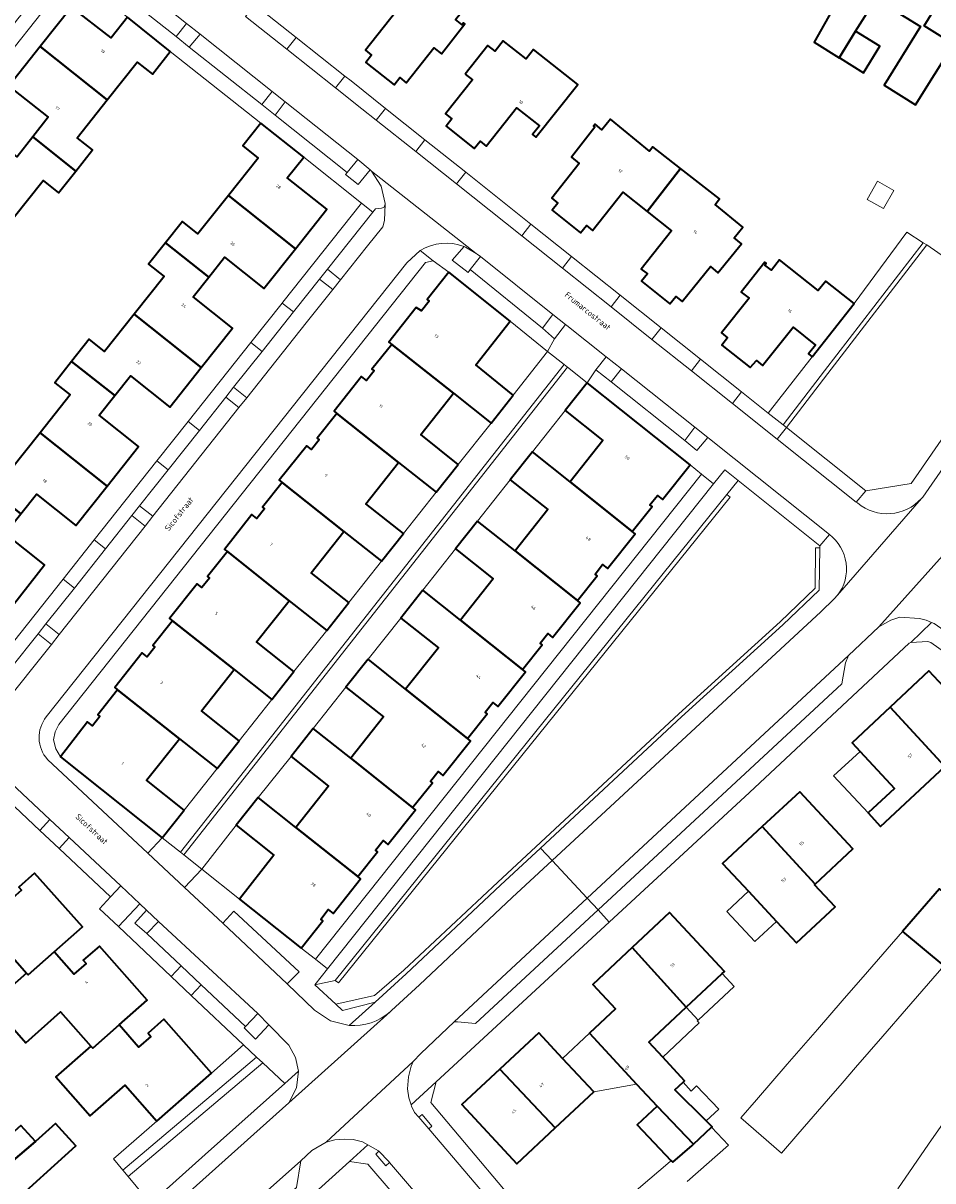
# Model space of a CAD drawing. Header units: metres. Extents: x 183400 to 185591, y 327112 to 329102.
# Tile 45 of 107: x 184196 to 184305, y 327643 to 327780. Entities that reach past the tile are written whole.
import ezdxf

# ---------------------------------------------------------------- set-up
doc = ezdxf.new("R2010")
doc.units = ezdxf.units.M
for name, color, linetype, lineweight in [('B-WE-GR-BEPLANTING_CULTUUR_BODEMBEDEKKER-GV', 90, 'Continuous', 18), ('B-WE-GR-GRAS-GV', 60, 'Continuous', 13), ('B-WE-GR-GROENVOORZIENING-GV', 80, 'Continuous', 18), ('B-WE-GR-HAAG-GV', 90, 'GR-HAAG1', 13), ('B-WE-OG-BEBOUWING-GV', 7, 'Continuous', 35), ('B-WE-OG-BEBOUWING_HUISNUMMER-T18', 10, 'Continuous', 18), ('B-WE-OG-BEBOUWING_LUIFEL-GV', 7, 'Continuous', 18), ('B-WE-OG-BEBOUWING_OVERIG-GV', 7, 'Continuous', 18), ('B-WE-OG-BEBOUWING_STRAATNAAM-T35', 50, 'Continuous', 35), ('B-WE-OG-TERREIN_ERF-GV', 7, 'Continuous', 18), ('B-WE-VH-VERHARDING_ASFALT-GV', 252, 'Continuous', 18), ('B-WE-VH-VERHARDING_BETONSTRAATSTEEN-GV', 252, 'Continuous', 18), ('B-WE-VH-VERHARDING_TEGEL-GV', 252, 'Continuous', 18)]:
    doc.layers.add(name, color=color, linetype=linetype, lineweight=lineweight)
doc.styles.add('NLCS-ISO-M200-T25', font='NLCS-ISO.ttf')
doc.linetypes.add('GR-HAAG1', pattern='A,6,[176,NLCS.SHX,S=0.125,R=0,X=0,Y=0],-2', length=8)

msp = doc.modelspace()

# ---------------------------------------------------------------- linework, layer by layer
at = {"layer": 'B-WE-GR-BEPLANTING_CULTUUR_BODEMBEDEKKER-GV', "flags": 128}
for points in [[(184215.98, 327777.544), (184217.293, 327779.099), (184215.68, 327780.369), (184214.443, 327778.817), (184215.98, 327777.544)], [(184226.216, 327769.451), (184227.442, 327771.059), (184225.876, 327772.272), (184224.647, 327770.735), (184226.216, 327769.451)], [(184236.076, 327764.183), (184234.813, 327762.635), (184234.623, 327762.382), (184236.124, 327761.183), (184237.559, 327762.952), (184236.076, 327764.183)], [(184248.729, 327753.823), (184247.307, 327752.195), (184249.2, 327750.718), (184249.467, 327751.079), (184250.694, 327752.611), (184250.299, 327752.917), (184250.186, 327753.005), (184248.908, 327753.75), (184248.729, 327753.823)], [(184234.009, 327749.869), (184232.46, 327751.121), (184231.52, 327749.941), (184233.081, 327748.702), (184234.009, 327749.869)], [(184259.484, 327742.841), (184260.82, 327744.518), (184259.316, 327745.705), (184258.054, 327744.092), (184259.484, 327742.841)], [(184266.234, 327737.716), (184267.486, 327739.257), (184265.667, 327740.693), (184264.423, 327739.144), (184266.234, 327737.716)], [(184221.286, 327737.059), (184220.362, 327735.894), (184221.923, 327734.638), (184222.852, 327735.809), (184221.286, 327737.059)], [(184276.217, 327732.313), (184275.029, 327730.742), (184276.444, 327729.55), (184277.752, 327731.088), (184276.217, 327732.313)], [(184209.174, 327721.799), (184210.744, 327720.537), (184211.678, 327721.715), (184210.093, 327722.957), (184209.174, 327721.799)], [(184200.514, 327707.633), (184198.92, 327708.881), (184198, 327707.721), (184199.579, 327706.454), (184200.514, 327707.633)], [(184210.906, 327674.823), (184209.502, 327673.283), (184210.959, 327672.017), (184212.358, 327673.461), (184210.906, 327674.823)], [(184224.162, 327662.51), (184222.706, 327660.946), (184222.555, 327660.792), (184223.897, 327659.45), (184225.484, 327661.155), (184224.162, 327662.51)]]:
    msp.add_lwpolyline(points, close=True, dxfattribs=at)
at = {"layer": 'B-WE-GR-GRAS-GV', "flags": 128}
for points in [[(184286.725, 327732.57), (184291.671, 327739.006), (184303.403, 327754.273), (184301.444, 327755.513), (184295.173, 327747.028), (184290.201, 327740.701), (184284.931, 327733.997), (184286.725, 327732.57)], [(184296.56, 327724.739), (184301.968, 327725.59), (184302.868, 327726.9), (184305.98, 327731.4), (184315.867, 327745.652), (184303.827, 327754.005), (184292.067, 327738.701), (184287.116, 327732.258), (184296.56, 327724.739)], [(184278.427, 327725.562), (184232.477, 327667.829), (184230.971, 327665.937), (184233.373, 327666.458), (184280.036, 327724.281), (184281.383, 327725.95), (184279.765, 327727.244), (184278.427, 327725.562)], [(184233.442, 327663.62), (184238.054, 327664.671), (184241.566, 327667.686), (184252.741, 327678.144), (184274.302, 327698.178), (184286.359, 327709.156), (184290.532, 327713.135), (184290.6, 327717.935), (184291.1, 327717.928), (184291.103, 327718.173), (184281.383, 327725.95), (184280.036, 327724.281), (184280.425, 327723.967), (184233.762, 327666.144), (184233.373, 327666.458), (184230.971, 327665.937), (184233.442, 327663.62)], [(184218.663, 327655.411), (184212.149, 327649.676), (184206.975, 327645.221), (184208.096, 327643.866), (184224.027, 327657.326), (184222.473, 327658.791), (184218.663, 327655.411)], [(184211.382, 327639.89), (184211.725, 327640.19), (184217.904, 327645.713), (184227.37, 327654.174), (184224.759, 327656.635), (184208.733, 327643.095), (184211.382, 327639.89)]]:
    msp.add_lwpolyline(points, close=True, dxfattribs=at)
at = {"layer": 'B-WE-GR-GROENVOORZIENING-GV', "flags": 128}
for points in [[(184286.725, 327732.57), (184287.116, 327732.258), (184292.067, 327738.701), (184303.827, 327754.005), (184303.403, 327754.273), (184291.671, 327739.006), (184286.725, 327732.57)], [(184280.036, 327724.281), (184233.373, 327666.458), (184233.762, 327666.144), (184280.425, 327723.967), (184280.036, 327724.281)], [(184238.122, 327663.866), (184241.815, 327667.234), (184253.082, 327677.778), (184257.844, 327682.203), (184274.64, 327697.81), (184286.7, 327708.79), (184291.029, 327712.918), (184291.1, 327717.928), (184290.6, 327717.935), (184290.532, 327713.135), (184286.359, 327709.156), (184274.302, 327698.178), (184252.741, 327678.144), (184241.566, 327667.686), (184238.054, 327664.671), (184233.442, 327663.62), (184234.248, 327662.865), (184238.122, 327663.866)], [(184224.759, 327656.635), (184224.027, 327657.326), (184208.096, 327643.866), (184208.733, 327643.095), (184224.759, 327656.635)]]:
    msp.add_lwpolyline(points, close=True, dxfattribs=at)
at = {"layer": 'B-WE-GR-HAAG-GV', "flags": 128}
for points in [[(184303.403, 327754.273), (184291.671, 327739.006), (184286.725, 327732.57), (184287.116, 327732.258), (184292.067, 327738.701), (184303.827, 327754.005), (184303.403, 327754.273)], [(184280.036, 327724.281), (184233.373, 327666.458), (184233.762, 327666.144), (184280.425, 327723.967), (184280.036, 327724.281)], [(184233.442, 327663.62), (184234.248, 327662.865), (184238.122, 327663.866), (184241.815, 327667.234), (184253.082, 327677.778), (184257.844, 327682.203), (184274.64, 327697.81), (184286.7, 327708.79), (184291.029, 327712.918), (184291.1, 327717.928), (184290.6, 327717.935), (184290.532, 327713.135), (184286.359, 327709.156), (184274.302, 327698.178), (184252.741, 327678.144), (184241.566, 327667.686), (184238.054, 327664.671), (184233.442, 327663.62)], [(184224.759, 327656.635), (184224.027, 327657.326), (184208.096, 327643.866), (184208.733, 327643.095), (184224.759, 327656.635)]]:
    msp.add_lwpolyline(points, close=True, dxfattribs=at)
at = {"layer": 'B-WE-OG-BEBOUWING-GV', "flags": 128}
for points in [[(184293.41, 327776.295), (184295.359, 327779.44), (184297.755, 327783.308), (184297.83, 327783.261), (184302.962, 327791.643), (184297.115, 327795.288), (184291.915, 327786.958), (184294.46, 327785.37), (184290.427, 327778.143), (184293.41, 327776.295)], [(184302.962, 327791.643), (184297.83, 327783.261), (184303.093, 327780.001), (184298.764, 327773.013), (184302.503, 327770.697), (184307.018, 327777.922), (184303.506, 327780.098), (184305.702, 327783.643), (184305.889, 327783.527), (184306.595, 327784.666), (184306.408, 327784.782), (184308.515, 327788.182), (184302.962, 327791.643)], [(184237.699, 327784.063), (184240.603, 327781.767), (184236.977, 327777.181), (184237.714, 327776.599), (184237.026, 327775.729), (184240.412, 327773.051), (184241.086, 327773.919), (184241.824, 327773.322), (184245.11, 327777.476), (184246.035, 327776.748), (184248.837, 327780.308), (184248.672, 327780.438), (184248.498, 327780.218), (184247.713, 327780.836), (184249.568, 327783.194), (184241.881, 327789.353), (184237.699, 327784.063)], [(184206.224, 327771.273), (184209.803, 327775.783), (184211.644, 327774.322), (184213.746, 327777.053), (184208.649, 327781.118), (184206.713, 327778.647), (184201.976, 327782.318), (184198.241, 327777.622), (184206.224, 327771.273)], [(184295.359, 327779.44), (184293.41, 327776.295), (184293.522, 327776.225), (184296.3, 327774.504), (184298.249, 327777.65), (184295.454, 327779.381), (184295.359, 327779.44)], [(184206.224, 327771.273), (184198.241, 327777.622), (184194.506, 327772.925), (184199.211, 327769.21), (184197.354, 327766.858), (184202.481, 327762.791), (184204.487, 327765.32), (184202.654, 327766.775), (184206.224, 327771.273)], [(184248.879, 327774.355), (184249.74, 327773.674), (184246.522, 327769.602), (184247.269, 327769.007), (184246.58, 327768.154), (184249.948, 327765.472), (184250.647, 327766.351), (184251.376, 327765.758), (184254.992, 327770.339), (184257.699, 327768.204), (184256.863, 327767.154), (184257.287, 327766.819), (184262.257, 327773.107), (184256.995, 327777.267), (184256.11, 327776.147), (184253.392, 327778.294), (184252.42, 327777.065), (184251.559, 327777.746), (184248.879, 327774.355)], [(184270.525, 327757.993), (184274.508, 327763.105), (184271.224, 327765.671), (184270.816, 327765.17), (184266.151, 327768.975), (184265.132, 327767.725), (184264.336, 327768.374), (184264.148, 327768.143), (184264.315, 327768.007), (184261.529, 327764.447), (184262.447, 327763.72), (184259.163, 327759.588), (184259.909, 327758.998), (184259.212, 327758.127), (184262.596, 327755.446), (184263.292, 327756.311), (184264.008, 327755.718), (184267.625, 327760.288), (184270.525, 327757.993)], [(184195.04, 327757.182), (184198.613, 327761.682), (184200.447, 327760.226), (184202.481, 327762.791), (184197.354, 327766.858), (184195.496, 327764.505), (184190.783, 327768.226), (184187.051, 327763.526), (184195.04, 327757.182)], [(184228.647, 327753.541), (184232.405, 327758.27), (184227.68, 327762), (184229.643, 327764.443), (184224.53, 327768.484), (184222.388, 327765.803), (184224.218, 327764.342), (184220.659, 327759.887), (184228.647, 327753.541)], [(184274.508, 327763.105), (184270.525, 327757.993), (184273.424, 327755.698), (184269.807, 327751.128), (184270.556, 327750.557), (184269.854, 327749.681), (184273.25, 327746.979), (184273.952, 327747.851), (184274.686, 327747.26), (184278.082, 327751.423), (184278.965, 327750.702), (184281.776, 327754.149), (184280.901, 327754.863), (184281.92, 327756.113), (184278.622, 327758.803), (184279.13, 327759.492), (184274.508, 327763.105)], [(184228.647, 327753.541), (184220.659, 327759.887), (184217.031, 327755.345), (184215.202, 327756.806), (184213.185, 327754.267), (184218.322, 327750.186), (184220.181, 327752.536), (184224.889, 327748.811), (184228.647, 327753.541)], [(184218.322, 327750.186), (184213.185, 327754.267), (184211.157, 327751.714), (184212.998, 327750.253), (184209.432, 327745.759), (184217.436, 327739.407), (184221.17, 327744.111), (184216.462, 327747.836), (184218.322, 327750.186)], [(184290.201, 327740.701), (184295.173, 327747.028), (184291.798, 327749.706), (184290.907, 327748.583), (184286.307, 327752.233), (184285.323, 327750.993), (184284.538, 327751.615), (184284.713, 327751.835), (184284.548, 327751.966), (184281.735, 327748.378), (184282.669, 327747.664), (184279.377, 327743.524), (184280.11, 327742.947), (184279.444, 327742.077), (184282.817, 327739.411), (184283.547, 327740.254), (184284.286, 327739.66), (184287.909, 327744.226), (184290.59, 327742.079), (184289.76, 327741.029), (184290.201, 327740.701)], [(184254.571, 327736.11), (184250.129, 327739.714), (184254.23, 327744.923), (184246.905, 327750.748), (184244.332, 327747.502), (184244.582, 327747.303), (184243.678, 327746.17), (184243.04, 327746.558), (184239.779, 327742.432), (184240.121, 327742.159), (184247.482, 327736.357), (184251.951, 327732.801), (184254.571, 327736.11)], [(184207.128, 327736.082), (184208.986, 327738.432), (184213.702, 327734.702), (184217.436, 327739.407), (184209.432, 327745.759), (184205.912, 327741.323), (184204.071, 327742.784), (184201.986, 327740.147), (184207.128, 327736.082)], [(184248.041, 327727.887), (184243.572, 327731.443), (184247.482, 327736.357), (184240.121, 327742.159), (184237.763, 327739.206), (184238.004, 327739.013), (184237.098, 327737.879), (184236.523, 327738.338), (184233.239, 327734.202), (184233.575, 327733.935), (184240.933, 327728.121), (184245.413, 327724.574), (184248.041, 327727.887)], [(184207.128, 327736.082), (184201.986, 327740.147), (184199.977, 327737.606), (184201.816, 327736.145), (184198.24, 327731.644), (184206.237, 327725.306), (184209.969, 327730.014), (184205.269, 327733.731), (184207.128, 327736.082)], [(184263.393, 327737.587), (184260.772, 327734.28), (184265.251, 327730.73), (184261.36, 327725.82), (184268.76, 327719.908), (184271.112, 327722.85), (184270.863, 327723.05), (184271.768, 327724.182), (184272.353, 327723.714), (184275.647, 327727.839), (184263.393, 327737.587)], [(184240.933, 327728.121), (184233.575, 327733.935), (184231.227, 327730.985), (184231.469, 327730.792), (184230.562, 327729.653), (184229.992, 327730.106), (184226.712, 327725.984), (184227.055, 327725.711), (184234.407, 327719.898), (184238.889, 327716.351), (184241.512, 327719.648), (184237.032, 327723.195), (184240.933, 327728.121)], [(184190.812, 327726.067), (184195.956, 327721.986), (184197.821, 327724.328), (184202.505, 327720.597), (184206.237, 327725.306), (184198.24, 327731.644), (184194.672, 327727.154), (184192.833, 327728.615), (184190.812, 327726.067)], [(184261.36, 327725.82), (184256.881, 327729.37), (184254.234, 327726.055), (184258.717, 327722.501), (184254.815, 327717.579), (184262.218, 327711.673), (184264.568, 327714.629), (184264.325, 327714.822), (184265.233, 327715.964), (184265.812, 327715.504), (184269.103, 327719.633), (184268.76, 327719.908), (184261.36, 327725.82)], [(184195.956, 327721.986), (184190.812, 327726.067), (184188.785, 327723.513), (184190.625, 327722.05), (184187.053, 327717.557), (184195.051, 327711.208), (184198.782, 327715.907), (184194.09, 327719.644), (184195.956, 327721.986)], [(184234.988, 327711.422), (184230.506, 327714.969), (184234.407, 327719.898), (184227.055, 327725.711), (184224.712, 327722.77), (184224.954, 327722.577), (184224.046, 327721.438), (184223.469, 327721.898), (184220.193, 327717.766), (184220.536, 327717.493), (184227.918, 327711.649), (184232.37, 327708.111), (184234.988, 327711.422)], [(184250.332, 327721.133), (184247.719, 327717.812), (184252.198, 327714.26), (184248.305, 327709.35), (184255.688, 327703.468), (184258.03, 327706.405), (184257.788, 327706.597), (184258.695, 327707.735), (184259.279, 327707.269), (184262.562, 327711.399), (184262.218, 327711.673), (184254.815, 327717.579), (184250.332, 327721.133)], [(184227.918, 327711.649), (184220.536, 327717.493), (184218.184, 327714.538), (184218.418, 327714.352), (184217.512, 327713.214), (184216.943, 327713.667), (184213.666, 327709.539), (184214.002, 327709.272), (184221.357, 327703.444), (184225.836, 327699.882), (184228.474, 327703.207), (184224.022, 327706.745), (184227.918, 327711.649)], [(184243.826, 327712.902), (184241.196, 327709.59), (184245.677, 327706.026), (184241.77, 327701.114), (184249.149, 327695.251), (184251.494, 327698.184), (184251.244, 327698.383), (184252.155, 327699.522), (184252.74, 327699.054), (184256.031, 327703.195), (184255.688, 327703.468), (184248.305, 327709.35), (184243.826, 327712.902)], [(184221.932, 327694.972), (184217.453, 327698.534), (184221.357, 327703.444), (184214.002, 327709.272), (184211.655, 327706.317), (184211.897, 327706.124), (184210.991, 327704.982), (184210.412, 327705.442), (184207.129, 327701.32), (184207.467, 327701.053), (184214.83, 327695.225), (184219.315, 327691.668), (184221.932, 327694.972)], [(184237.289, 327704.678), (184234.662, 327701.36), (184239.14, 327697.833), (184235.244, 327692.909), (184242.603, 327687.032), (184244.958, 327689.975), (184244.716, 327690.168), (184245.626, 327691.305), (184246.202, 327690.844), (184249.492, 327694.977), (184249.149, 327695.251), (184241.77, 327701.114), (184237.289, 327704.678)], [(184299.472, 327698.995), (184305.988, 327691.919), (184306.036, 327691.964), (184308.32, 327689.52), (184310.49, 327691.55), (184308.176, 327694.014), (184310.612, 327696.302), (184304.07, 327703.3), (184299.472, 327698.995)], [(184215.404, 327686.736), (184210.919, 327690.293), (184214.83, 327695.225), (184207.467, 327701.053), (184205.124, 327698.078), (184205.368, 327697.886), (184204.469, 327696.745), (184203.871, 327697.216), (184200.653, 327693.073), (184212.787, 327683.43), (184215.404, 327686.736)], [(184299.472, 327698.995), (184294.928, 327694.74), (184295.882, 327693.716), (184299.986, 327689.311), (184296.839, 327686.38), (184298.339, 327684.77), (184305.988, 327691.919), (184299.472, 327698.995)], [(184235.244, 327692.909), (184230.757, 327696.444), (184228.127, 327693.125), (184232.589, 327689.579), (184228.689, 327684.672), (184236.064, 327678.821), (184238.411, 327681.762), (184238.168, 327681.955), (184239.079, 327683.097), (184239.666, 327682.629), (184242.946, 327686.758), (184242.603, 327687.032), (184235.244, 327692.909)], [(184290.533, 327677.91), (184295.042, 327682.112), (184288.702, 327688.915), (184284.24, 327684.758), (184290.533, 327677.91)], [(184236.064, 327678.821), (184228.689, 327684.672), (184224.227, 327688.218), (184221.596, 327684.927), (184226.075, 327681.367), (184221.998, 327676.131), (184229.335, 327670.299), (184231.904, 327673.535), (184231.653, 327673.734), (184232.561, 327674.877), (184233.141, 327674.407), (184236.408, 327678.546), (184236.064, 327678.821)], [(184282.603, 327677.056), (184285.943, 327673.47), (184288.301, 327670.939), (184292.904, 327675.226), (184290.464, 327677.846), (184290.533, 327677.91), (184284.24, 327684.758), (184279.522, 327680.363), (184282.603, 327677.056)], [(184188.935, 327676.043), (184184.777, 327672.382), (184188.861, 327667.744), (184193.019, 327671.405), (184196.614, 327667.322), (184196.809, 327667.1), (184199.902, 327669.835), (184203.271, 327672.814), (184197.567, 327679.234), (184195.693, 327677.566), (184196.034, 327677.183), (184194.603, 327675.909), (184192.272, 327678.528), (184189.174, 327675.772), (184188.935, 327676.043)], [(184300.937, 327672.278), (184305.869, 327668.186), (184306.582, 327669.007), (184310.084, 327673.043), (184305.334, 327677.342), (184300.937, 327672.278)], [(184275.18, 327663.26), (184279.463, 327667.253), (184279.741, 327667.512), (184273.208, 327674.519), (184268.749, 327670.362), (184275.18, 327663.26)], [(184204.279, 327658.615), (184204.5, 327658.364), (184207.652, 327661.145), (184210.994, 327664.093), (184205.312, 327670.53), (184203.361, 327668.856), (184203.706, 327668.466), (184202.25, 327667.179), (184199.902, 327669.835), (184196.809, 327667.1), (184196.614, 327667.322), (184192.455, 327663.661), (184196.526, 327659.037), (184200.684, 327662.698), (184204.279, 327658.615)], [(184271.719, 327651.464), (184276.045, 327646.942), (184278.213, 327648.984), (184278.269, 327649.037), (184277.572, 327649.725), (184273.83, 327653.42), (184274.839, 327654.355), (184274.999, 327654.503), (184272.381, 327657.328), (184270.73, 327659.111), (184275.18, 327663.26), (184268.749, 327670.362), (184264.047, 327665.978), (184266.775, 327663.052), (184263.666, 327660.154), (184269.262, 327654.115), (184271.719, 327651.464)], [(184204.279, 327658.615), (184200.121, 327654.954), (184204.205, 327650.316), (184208.363, 327653.977), (184212.149, 327649.676), (184218.663, 327655.411), (184212.991, 327661.844), (184211.093, 327660.17), (184211.428, 327659.79), (184209.976, 327658.51), (184207.652, 327661.145), (184204.5, 327658.364), (184204.279, 327658.615)], [(184259.566, 327648.885), (184264.176, 327653.175), (184260.462, 327657.167), (184257.633, 327660.207), (184252.973, 327655.869), (184259.566, 327648.885)], [(184252.973, 327655.869), (184248.455, 327651.663), (184254.997, 327644.633), (184259.566, 327648.885), (184252.973, 327655.869)], [(184276.045, 327646.942), (184271.719, 327651.464), (184269.33, 327649.25), (184273.37, 327645.007), (184273.571, 327644.796), (184275.905, 327646.811), (184276.045, 327646.942)], [(184186.354, 327637.25), (184191.367, 327631.512), (184197.034, 327636.465), (184196.845, 327636.682), (184194.423, 327639.455), (184202.486, 327646.739), (184200.078, 327649.419), (184197.689, 327647.262), (184194.757, 327644.76), (184192.011, 327642.218), (184186.354, 327637.25)], [(184194.757, 327644.76), (184197.689, 327647.262), (184195.936, 327649.179), (184193.059, 327646.613), (184194.757, 327644.76)]]:
    msp.add_lwpolyline(points, close=True, dxfattribs=at)
at = {"layer": 'B-WE-OG-BEBOUWING_LUIFEL-GV', "flags": 128}
for points in [[(184295.882, 327693.716), (184292.736, 327690.785), (184296.839, 327686.38), (184299.986, 327689.311), (184295.882, 327693.716)], [(184282.603, 327677.056), (184280.027, 327674.656), (184283.367, 327671.071), (184285.943, 327673.47), (184282.603, 327677.056)], [(184279.463, 327667.253), (184275.18, 327663.26), (184276.606, 327661.731), (184280.888, 327665.724), (184279.463, 327667.253)], [(184275.18, 327663.26), (184270.73, 327659.111), (184272.381, 327657.328), (184276.739, 327661.391), (184276.507, 327661.639), (184276.606, 327661.731), (184275.18, 327663.26)], [(184260.462, 327657.167), (184264.176, 327653.175), (184269.262, 327654.115), (184263.666, 327660.154), (184260.462, 327657.167)], [(184274.839, 327654.355), (184273.83, 327653.42), (184277.572, 327649.725), (184279.072, 327651.126), (184276.389, 327653.917), (184275.777, 327653.268), (184274.839, 327654.355)]]:
    msp.add_lwpolyline(points, close=True, dxfattribs=at)
at = {"layer": 'B-WE-OG-BEBOUWING_OVERIG-GV', "flags": 128}
msp.add_lwpolyline([(184296.73, 327759.43), (184298.68, 327758.33), (184299.89, 327760.48), (184297.95, 327761.58), (184296.73, 327759.43)], close=True, dxfattribs=at)
at = {"layer": 'B-WE-OG-TERREIN_ERF-GV', "flags": 128}
for points in [[(184302.962, 327791.643), (184308.515, 327788.182), (184306.408, 327784.782), (184306.595, 327784.666), (184305.889, 327783.527), (184305.702, 327783.643), (184303.506, 327780.098), (184307.018, 327777.922), (184302.503, 327770.697), (184298.764, 327773.013), (184303.093, 327780.001), (184297.83, 327783.261), (184297.755, 327783.308), (184295.359, 327779.44), (184295.454, 327779.381), (184298.249, 327777.65), (184296.3, 327774.504), (184293.522, 327776.225), (184293.41, 327776.295), (184290.427, 327778.143), (184294.46, 327785.37), (184291.915, 327786.958), (184297.115, 327795.288), (184302.962, 327791.643)], [(184248.879, 327774.355), (184251.559, 327777.746), (184252.42, 327777.065), (184253.392, 327778.294), (184256.11, 327776.147), (184256.995, 327777.267), (184262.257, 327773.107), (184257.287, 327766.819), (184256.863, 327767.154), (184257.699, 327768.204), (184254.992, 327770.339), (184251.376, 327765.758), (184250.647, 327766.351), (184249.948, 327765.472), (184246.58, 327768.154), (184247.269, 327769.007), (184246.522, 327769.602), (184249.74, 327773.674), (184248.879, 327774.355)], [(184270.525, 327757.993), (184267.625, 327760.288), (184264.008, 327755.718), (184263.292, 327756.311), (184262.596, 327755.446), (184259.212, 327758.127), (184259.909, 327758.998), (184259.163, 327759.588), (184262.447, 327763.72), (184261.529, 327764.447), (184264.315, 327768.007), (184264.148, 327768.143), (184264.336, 327768.374), (184265.132, 327767.725), (184266.151, 327768.975), (184270.816, 327765.17), (184271.224, 327765.671), (184274.508, 327763.105), (184279.13, 327759.492), (184278.622, 327758.803), (184281.92, 327756.113), (184280.901, 327754.863), (184281.776, 327754.149), (184278.965, 327750.702), (184278.082, 327751.423), (184274.686, 327747.26), (184273.952, 327747.851), (184273.25, 327746.979), (184269.854, 327749.681), (184270.556, 327750.557), (184269.807, 327751.128), (184273.424, 327755.698), (184270.525, 327757.993)], [(184200.653, 327693.073), (184203.871, 327697.216), (184204.469, 327696.745), (184205.368, 327697.886), (184205.124, 327698.078), (184207.467, 327701.053), (184207.129, 327701.32), (184210.412, 327705.442), (184210.991, 327704.982), (184211.897, 327706.124), (184211.655, 327706.317), (184214.002, 327709.272), (184213.666, 327709.539), (184216.943, 327713.667), (184217.512, 327713.214), (184218.418, 327714.352), (184218.184, 327714.538), (184220.536, 327717.493), (184220.193, 327717.766), (184223.469, 327721.898), (184224.046, 327721.438), (184224.954, 327722.577), (184224.712, 327722.77), (184227.055, 327725.711), (184226.712, 327725.984), (184229.992, 327730.106), (184230.562, 327729.653), (184231.469, 327730.792), (184231.227, 327730.985), (184233.575, 327733.935), (184233.239, 327734.202), (184236.523, 327738.338), (184237.098, 327737.879), (184238.004, 327739.013), (184237.763, 327739.206), (184240.121, 327742.159), (184239.779, 327742.432), (184243.04, 327746.558), (184243.678, 327746.17), (184244.582, 327747.303), (184244.332, 327747.502), (184246.905, 327750.748), (184245.036, 327752.123), (184244.133, 327751.898), (184200.478, 327696.93), (184200.027, 327696.045), (184199.84, 327695.07), (184200.113, 327694.017), (184200.653, 327693.073)], [(184254.23, 327744.923), (184250.129, 327739.714), (184254.571, 327736.11), (184258.658, 327741.314), (184254.23, 327744.923)], [(184247.482, 327736.357), (184243.572, 327731.443), (184248.041, 327727.887), (184251.951, 327732.801), (184247.482, 327736.357)], [(184261.36, 327725.82), (184265.251, 327730.73), (184260.772, 327734.28), (184256.881, 327729.37), (184261.36, 327725.82)], [(184249.149, 327695.251), (184249.492, 327694.977), (184246.202, 327690.844), (184245.626, 327691.305), (184244.716, 327690.168), (184244.958, 327689.975), (184242.603, 327687.032), (184242.946, 327686.758), (184239.666, 327682.629), (184239.079, 327683.097), (184238.168, 327681.955), (184238.411, 327681.762), (184236.064, 327678.821), (184236.408, 327678.546), (184233.141, 327674.407), (184232.561, 327674.877), (184231.653, 327673.734), (184231.904, 327673.535), (184229.335, 327670.299), (184231.021, 327668.988), (184276.996, 327726.701), (184275.647, 327727.839), (184272.353, 327723.714), (184271.768, 327724.182), (184270.863, 327723.05), (184271.112, 327722.85), (184268.76, 327719.908), (184269.103, 327719.633), (184265.812, 327715.504), (184265.233, 327715.964), (184264.325, 327714.822), (184264.568, 327714.629), (184262.218, 327711.673), (184262.562, 327711.399), (184259.279, 327707.269), (184258.695, 327707.735), (184257.788, 327706.597), (184258.03, 327706.405), (184255.688, 327703.468), (184256.031, 327703.195), (184252.74, 327699.054), (184252.155, 327699.522), (184251.244, 327698.383), (184251.494, 327698.184), (184249.149, 327695.251)], [(184245.413, 327724.574), (184240.933, 327728.121), (184237.032, 327723.195), (184241.512, 327719.648), (184245.413, 327724.574)], [(184254.234, 327726.055), (184250.332, 327721.133), (184254.815, 327717.579), (184258.717, 327722.501), (184254.234, 327726.055)], [(184234.407, 327719.898), (184230.506, 327714.969), (184234.988, 327711.422), (184238.889, 327716.351), (184234.407, 327719.898)], [(184247.719, 327717.812), (184243.826, 327712.902), (184248.305, 327709.35), (184252.198, 327714.26), (184247.719, 327717.812)], [(184227.918, 327711.649), (184224.022, 327706.745), (184228.474, 327703.207), (184232.37, 327708.111), (184227.918, 327711.649)], [(184241.77, 327701.114), (184245.677, 327706.026), (184241.196, 327709.59), (184237.289, 327704.678), (184241.77, 327701.114)], [(184221.357, 327703.444), (184217.453, 327698.534), (184221.932, 327694.972), (184225.836, 327699.882), (184221.357, 327703.444)], [(184295.882, 327693.716), (184294.928, 327694.74), (184299.472, 327698.995), (184304.07, 327703.3), (184310.612, 327696.302), (184308.176, 327694.014), (184310.49, 327691.55), (184308.32, 327689.52), (184306.036, 327691.964), (184305.988, 327691.919), (184298.339, 327684.77), (184296.839, 327686.38), (184299.986, 327689.311), (184295.882, 327693.716)], [(184230.757, 327696.444), (184235.244, 327692.909), (184239.14, 327697.833), (184234.662, 327701.36), (184230.757, 327696.444)], [(184215.404, 327686.736), (184219.315, 327691.668), (184214.83, 327695.225), (184210.919, 327690.293), (184215.404, 327686.736)], [(184224.227, 327688.218), (184228.689, 327684.672), (184232.589, 327689.579), (184228.127, 327693.125), (184224.227, 327688.218)], [(184284.24, 327684.758), (184288.702, 327688.915), (184295.042, 327682.112), (184290.533, 327677.91), (184290.464, 327677.846), (184292.904, 327675.226), (184288.301, 327670.939), (184285.943, 327673.47), (184282.603, 327677.056), (184279.522, 327680.363), (184284.24, 327684.758)], [(184221.596, 327684.927), (184217.494, 327679.685), (184221.998, 327676.131), (184226.075, 327681.367), (184221.596, 327684.927)], [(184259.566, 327648.885), (184254.997, 327644.633), (184248.455, 327651.663), (184252.973, 327655.869), (184257.633, 327660.207), (184260.462, 327657.167), (184264.176, 327653.175), (184259.566, 327648.885)], [(184314.198, 327647.348), (184315.414, 327646.512), (184311.872, 327641.394), (184308.254, 327636.167), (184300.366, 327641.632), (184304.042, 327646.937), (184307.513, 327651.947), (184314.198, 327647.348)]]:
    msp.add_lwpolyline(points, close=True, dxfattribs=at)
for points in [[(184195.496, 327764.505), (184197.354, 327766.858), (184199.211, 327769.21), (184194.506, 327772.925), (184198.241, 327777.622), (184201.976, 327782.318), (184206.713, 327778.647), (184208.649, 327781.118), (184202.062, 327786.266), (184200.139, 327783.845), (184192.693, 327774.472)], [(184223.808, 327782.605), (184228.736, 327778.706), (184234.542, 327774.111), (184234.542, 327774.111), (184235.277, 327773.53), (184239.387, 327770.258), (184244.075, 327766.526), (184248.919, 327762.669), (184256.691, 327756.481), (184261.542, 327752.619), (184267.328, 327748.012), (184272.199, 327744.134), (184276.891, 327740.399), (184281.778, 327736.508), (184284.931, 327733.997), (184290.201, 327740.701), (184289.76, 327741.029), (184290.59, 327742.079), (184287.909, 327744.226), (184284.286, 327739.66), (184283.547, 327740.254), (184282.817, 327739.411), (184279.444, 327742.077), (184280.11, 327742.947), (184279.377, 327743.524), (184282.669, 327747.664), (184281.735, 327748.378), (184284.548, 327751.966), (184284.713, 327751.835), (184284.538, 327751.615), (184285.323, 327750.993), (184286.307, 327752.233), (184290.907, 327748.583), (184291.798, 327749.706), (184295.173, 327747.028), (184301.444, 327755.513), (184303.403, 327754.273), (184303.827, 327754.005), (184315.867, 327745.652)], [(184247.713, 327780.836), (184248.498, 327780.218), (184248.672, 327780.438), (184248.837, 327780.308), (184246.035, 327776.748), (184245.11, 327777.476), (184241.824, 327773.322), (184241.086, 327773.919), (184240.412, 327773.051), (184237.026, 327775.729), (184237.714, 327776.599), (184236.977, 327777.181), (184240.603, 327781.767)], [(184194.672, 327727.154), (184198.24, 327731.644), (184201.816, 327736.145), (184199.977, 327737.606), (184201.986, 327740.147), (184204.071, 327742.784), (184205.912, 327741.323), (184209.432, 327745.759), (184212.998, 327750.253), (184211.157, 327751.714), (184213.185, 327754.267), (184215.202, 327756.806), (184217.031, 327755.345), (184220.659, 327759.887), (184224.218, 327764.342), (184222.388, 327765.803), (184224.53, 327768.484), (184213.746, 327777.053), (184211.644, 327774.322), (184209.803, 327775.783), (184206.224, 327771.273), (184202.654, 327766.775), (184204.487, 327765.32), (184202.481, 327762.791), (184200.447, 327760.226), (184198.613, 327761.682), (184195.04, 327757.182)], [(184193.373, 327704.669), (184200.966, 327714.234), (184204.66, 327718.886), (184212.132, 327728.297), (184215.858, 327732.991), (184223.327, 327742.399), (184227.054, 327747.092), (184227.138, 327747.198), (184236.533, 327758.971), (184229.643, 327764.443), (184227.68, 327762), (184232.405, 327758.27), (184228.647, 327753.541), (184224.889, 327748.811), (184220.181, 327752.536), (184218.322, 327750.186), (184216.462, 327747.836), (184221.17, 327744.111), (184217.436, 327739.407), (184213.702, 327734.702), (184208.986, 327738.432), (184207.128, 327736.082), (184205.269, 327733.731), (184209.969, 327730.014), (184206.237, 327725.306), (184202.505, 327720.597), (184197.821, 327724.328), (184195.956, 327721.986)], [(184194.09, 327719.644), (184198.782, 327715.907), (184195.051, 327711.208)], [(184312.85, 327634.25), (184319.65, 327644.014), (184324.143, 327650.466), (184324.143, 327650.466), (184331.326, 327660.779), (184334.746, 327665.689), (184342.31, 327676.55), (184342.36, 327676.89), (184342, 327680.04), (184325.418, 327691.768), (184320.863, 327694.989), (184304.32, 327706.69), (184303.95, 327706.78), (184301.93, 327706.68), (184301.72, 327706.61), (184282.72, 327688.81), (184266.022, 327673.401), (184245.4, 327654.37), (184244.77, 327651.9), (184258.084, 327636.106)], [(184195.693, 327677.566), (184197.567, 327679.234), (184203.271, 327672.814), (184199.902, 327669.835), (184202.25, 327667.179), (184203.706, 327668.466), (184203.361, 327668.856), (184205.312, 327670.53), (184210.994, 327664.093), (184207.652, 327661.145), (184209.976, 327658.51), (184211.428, 327659.79), (184211.093, 327660.17), (184212.991, 327661.844), (184218.663, 327655.411), (184222.473, 327658.791), (184216.241, 327664.666), (184213.851, 327666.919), (184207.558, 327672.851), (184205.318, 327674.963), (184206.611, 327676.399), (184200.497, 327682.15), (184198.2, 327684.311), (184192.176, 327689.977)], [(184305.869, 327668.186), (184301.415, 327663.053), (184298.601, 327659.811), (184295.36, 327656.075), (184293.741, 327654.21), (184292.129, 327652.353), (184288.464, 327648.13), (184286.519, 327645.888), (184281.677, 327650.092), (184283.537, 327652.235), (184287.205, 327656.46), (184290.809, 327660.611), (184293.759, 327664.009), (184293.759, 327664.009), (184296.769, 327667.476), (184300.937, 327672.278), (184305.334, 327677.342)], [(184267.09, 327639.618), (184273.257, 327644.91), (184273.37, 327645.007), (184269.33, 327649.25), (184271.719, 327651.464), (184269.262, 327654.115), (184263.666, 327660.154), (184266.775, 327663.052), (184264.047, 327665.978), (184268.749, 327670.362), (184273.208, 327674.519), (184279.741, 327667.512), (184279.463, 327667.253), (184275.18, 327663.26), (184270.73, 327659.111), (184272.381, 327657.328), (184274.999, 327654.503), (184274.839, 327654.355), (184273.83, 327653.42), (184277.572, 327649.725), (184278.269, 327649.037), (184278.213, 327648.984), (184280.222, 327646.823), (184275.307, 327642.521)], [(184195.06, 327625.62), (184210.62, 327639.224), (184211.382, 327639.89), (184208.733, 327643.095), (184208.096, 327643.866), (184206.975, 327645.221), (184212.149, 327649.676), (184212.149, 327649.676), (184208.363, 327653.977), (184204.205, 327650.316), (184200.121, 327654.954), (184204.279, 327658.615), (184200.684, 327662.698), (184196.526, 327659.037), (184192.455, 327663.661), (184196.614, 327667.322), (184193.019, 327671.405)], [(184195.936, 327649.179), (184197.689, 327647.262), (184200.078, 327649.419), (184202.486, 327646.739), (184194.423, 327639.455), (184196.845, 327636.682), (184197.034, 327636.465), (184191.367, 327631.512)], [(184255.126, 327623.794), (184237.25, 327644.59), (184235.09, 327644.88), (184235.09, 327644.88), (184221.06, 327632.24)]]:
    msp.add_lwpolyline(points, dxfattribs=at)
at = {"layer": 'B-WE-VH-VERHARDING_ASFALT-GV', "flags": 128}
for points in [[(184207.042, 327787.23), (184215.68, 327780.369), (184217.293, 327779.099), (184225.876, 327772.272), (184227.442, 327771.059), (184236.076, 327764.183), (184237.559, 327762.952), (184237.711, 327762.807), (184250.186, 327753.005), (184250.299, 327752.917), (184250.694, 327752.611), (184259.316, 327745.705), (184260.82, 327744.518), (184260.947, 327744.418), (184265.667, 327740.693), (184267.486, 327739.257), (184276.217, 327732.313), (184277.752, 327731.088), (184277.964, 327730.919), (184292.23, 327719.534, -0.4175843), (184293.197, 327712.295), (184303.211, 327723.836, -0.4025723), (184295.575, 327723.286), (184295.441, 327723.393), (184286.023, 327730.884), (184280.684, 327735.132), (184275.795, 327739.021), (184271.102, 327742.755), (184266.229, 327746.631), (184260.442, 327751.235), (184255.589, 327755.095), (184247.814, 327761.281), (184242.969, 327765.135), (184238.279, 327768.866), (184236.568, 327770.227), (184233.434, 327772.713), (184227.632, 327777.314), (184222.708, 327781.219)], [(184194.154, 327690.531), (184199.411, 327685.602), (184201.711, 327683.445), (184207.834, 327677.703), (184210.108, 327675.571), (184210.906, 327674.823), (184212.358, 327673.461), (184224.162, 327662.51), (184225.484, 327661.155), (184227.849, 327658.733), (184228.664, 327657.283), (184229.016, 327655.657), (184228.779, 327653.656), (184227.847, 327651.87), (184239.934, 327662.707, -0.2000492), (184235.036, 327661.085), (184232.825, 327661.639), (184230.928, 327662.902), (184227.676, 327666.029), (184219.988, 327673.25), (184215.447, 327677.496), (184211.068, 327681.592), (184199.131, 327692.754, -0.3698784), (184198.978, 327697.834), (184241.904, 327751.886), (184243.504, 327753.34, -0.2348251), (184248.729, 327753.823), (184248.908, 327753.75), (184250.186, 327753.005), (184237.711, 327762.807), (184238.874, 327761.011), (184239.342, 327758.923), (184239.346, 327758.84), (184239.268, 327756.896), (184239.04, 327756.16), (184237.216, 327753.904), (184234.009, 327749.869), (184233.081, 327748.702), (184229.925, 327744.731), (184222.852, 327735.809), (184221.923, 327734.638), (184211.678, 327721.715), (184210.744, 327720.537), (184200.514, 327707.633), (184199.579, 327706.454), (184193.617, 327698.934)]]:
    msp.add_lwpolyline(points, format="xyb", dxfattribs=at)
msp.add_lwpolyline([(184263.395, 327676.228), (184294.52, 327705.14), (184298.14, 327708.54), (184307.76, 327719.29), (184308.61, 327721.16), (184313.06, 327727.23), (184315.52, 327731), (184319.91, 327737.28), (184323.76, 327743), (184341.58, 327768.506), (184343.203, 327770.814), (184343.776, 327771.63), (184338.935, 327775.217), (184338.364, 327774.396), (184337.12, 327772.605), (184304.062, 327725.02), (184303.346, 327723.992), (184303.211, 327723.836), (184293.197, 327712.295), (184292.817, 327711.857), (184291.198, 327710.323), (184259.221, 327680.721), (184263.395, 327676.228)], close=True, dxfattribs=at)
for points in [[(184307.76, 327719.29), (184298.14, 327708.54), (184299.56, 327709.33), (184300.61, 327709.7), (184302.95, 327709.55), (184303.77, 327709.35), (184304.388, 327709.077), (184304.72, 327708.93)], [(184188.47, 327608.55), (184198.89, 327617.56), (184199.82, 327618.78), (184201.62, 327620.36), (184229.29, 327644.96), (184229.29, 327644.96), (184230.6, 327646.21), (184232.31, 327647.2), (184242.66, 327656.79), (184243.57, 327657.76), (184247.54, 327661.5), (184263.395, 327676.228), (184259.221, 327680.721), (184254.451, 327676.305), (184243.422, 327665.935), (184240.095, 327662.852), (184239.934, 327662.707), (184227.847, 327651.87), (184197.12, 327624.38), (184196.03, 327623.52)], [(184256.479, 327634.737), (184244.524, 327648.764), (184243.342, 327650.151), (184242.84, 327650.74), (184242.46, 327651.48), (184242.415, 327651.622), (184242.14, 327652.48), (184241.99, 327653.53), (184242.13, 327654.96), (184242.44, 327656.25), (184242.66, 327656.79), (184232.31, 327647.2), (184233.32, 327647.48), (184234.45, 327647.56), (184235.53, 327647.51), (184236.62, 327647.23), (184237.258, 327646.876), (184238.53, 327646.17), (184238.593, 327646.103), (184239.76, 327644.88), (184239.847, 327644.778), (184256.668, 327625.112)]]:
    msp.add_lwpolyline(points, dxfattribs=at)
at = {"layer": 'B-WE-VH-VERHARDING_BETONSTRAATSTEEN-GV', "flags": 128}
for points in [[(184207.042, 327787.23), (184205.8, 327785.652), (184214.443, 327778.817), (184215.68, 327780.369), (184207.042, 327787.23)], [(184194.647, 327779.658), (184191.361, 327775.533), (184192.693, 327774.472), (184200.139, 327783.845), (184198.79, 327784.922), (184195.429, 327780.71), (184194.647, 327779.658)], [(184228.736, 327778.706), (184223.808, 327782.605), (184222.708, 327781.219), (184227.632, 327777.314), (184228.736, 327778.706)], [(184217.293, 327779.099), (184215.98, 327777.544), (184224.647, 327770.735), (184225.876, 327772.272), (184217.293, 327779.099)], [(184233.434, 327772.713), (184234.542, 327774.111), (184228.736, 327778.706), (184227.632, 327777.314), (184233.434, 327772.713)], [(184239.387, 327770.258), (184235.277, 327773.53), (184234.542, 327774.111), (184233.434, 327772.713), (184236.568, 327770.227), (184238.279, 327768.866), (184239.387, 327770.258)], [(184227.442, 327771.059), (184226.216, 327769.451), (184234.813, 327762.635), (184236.076, 327764.183), (184227.442, 327771.059)], [(184242.969, 327765.135), (184244.075, 327766.526), (184239.387, 327770.258), (184238.279, 327768.866), (184242.969, 327765.135)], [(184244.075, 327766.526), (184242.969, 327765.135), (184247.814, 327761.281), (184248.919, 327762.669), (184244.075, 327766.526)], [(184255.589, 327755.095), (184256.691, 327756.481), (184248.919, 327762.669), (184247.814, 327761.281), (184255.589, 327755.095)], [(184228.401, 327746.023), (184228.575, 327746.242), (184231.52, 327749.941), (184232.46, 327751.121), (184237.866, 327757.91), (184236.533, 327758.971), (184227.138, 327747.198), (184227.054, 327747.092), (184228.401, 327746.023)], [(184239.346, 327758.84), (184239.205, 327758.517), (184238.882, 327758.378), (184238.194, 327758.322), (184237.866, 327757.91), (184232.46, 327751.121), (184234.009, 327749.869), (184237.216, 327753.904), (184239.04, 327756.16), (184239.268, 327756.896), (184239.346, 327758.84)], [(184260.442, 327751.235), (184261.542, 327752.619), (184256.691, 327756.481), (184255.589, 327755.095), (184260.442, 327751.235)], [(184249.467, 327751.079), (184258.054, 327744.092), (184259.316, 327745.705), (184250.694, 327752.611), (184249.467, 327751.079)], [(184261.542, 327752.619), (184260.442, 327751.235), (184266.229, 327746.631), (184267.328, 327748.012), (184261.542, 327752.619)], [(184228.401, 327746.023), (184224.675, 327741.329), (184221.286, 327737.059), (184222.852, 327735.809), (184229.925, 327744.731), (184233.081, 327748.702), (184231.52, 327749.941), (184228.575, 327746.242), (184228.401, 327746.023)], [(184228.401, 327746.023), (184227.054, 327747.092), (184223.327, 327742.399), (184224.675, 327741.329), (184228.401, 327746.023)], [(184271.102, 327742.755), (184272.199, 327744.134), (184267.328, 327748.012), (184266.229, 327746.631), (184271.102, 327742.755)], [(184260.634, 327739.759), (184261.027, 327739.45), (184263.393, 327737.587), (184264.423, 327739.144), (184265.667, 327740.693), (184260.947, 327744.418), (184260.82, 327744.518), (184259.484, 327742.841), (184258.658, 327741.314), (184260.634, 327739.759)], [(184272.199, 327744.134), (184271.102, 327742.755), (184275.795, 327739.021), (184276.891, 327740.399), (184272.199, 327744.134)], [(184219.315, 327691.668), (184215.404, 327686.736), (184212.787, 327683.43), (184214.945, 327681.713), (184260.634, 327739.759), (184258.658, 327741.314), (184254.571, 327736.11), (184251.951, 327732.801), (184248.041, 327727.887), (184245.413, 327724.574), (184241.512, 327719.648), (184238.889, 327716.351), (184234.988, 327711.422), (184232.37, 327708.111), (184228.474, 327703.207), (184225.836, 327699.882), (184221.932, 327694.972), (184219.315, 327691.668)], [(184224.675, 327741.329), (184223.327, 327742.399), (184215.858, 327732.991), (184217.207, 327731.92), (184220.362, 327735.894), (184221.286, 327737.059), (184224.675, 327741.329)], [(184280.684, 327735.132), (184281.778, 327736.508), (184276.891, 327740.399), (184275.795, 327739.021), (184280.684, 327735.132)], [(184260.634, 327739.759), (184214.945, 327681.713), (184215.336, 327681.402), (184261.027, 327739.45), (184260.634, 327739.759)], [(184241.196, 327709.59), (184243.826, 327712.902), (184247.719, 327717.812), (184250.332, 327721.133), (184254.234, 327726.055), (184256.881, 327729.37), (184260.772, 327734.28), (184263.393, 327737.587), (184261.027, 327739.45), (184215.336, 327681.402), (184217.494, 327679.685), (184221.596, 327684.927), (184224.227, 327688.218), (184228.127, 327693.125), (184230.757, 327696.444), (184234.662, 327701.36), (184237.289, 327704.678), (184241.196, 327709.59)], [(184281.383, 327725.95), (184291.103, 327718.173), (184292.23, 327719.534), (184277.964, 327730.919), (184277.752, 327731.088), (184276.444, 327729.55), (184275.029, 327730.742), (184266.234, 327737.716), (184264.423, 327739.144), (184263.393, 327737.587), (184275.647, 327727.839), (184276.996, 327726.701), (184278.427, 327725.562), (184279.765, 327727.244), (184281.383, 327725.95)], [(184267.486, 327739.257), (184266.234, 327737.716), (184275.029, 327730.742), (184276.217, 327732.313), (184267.486, 327739.257)], [(184220.362, 327735.894), (184217.207, 327731.92), (184213.482, 327727.226), (184210.093, 327722.957), (184211.678, 327721.715), (184221.923, 327734.638), (184220.362, 327735.894)], [(184286.023, 327730.884), (184287.116, 327732.258), (184286.725, 327732.57), (184284.931, 327733.997), (184281.778, 327736.508), (184280.684, 327735.132), (184286.023, 327730.884)], [(184217.207, 327731.92), (184215.858, 327732.991), (184212.132, 327728.297), (184213.482, 327727.226), (184217.207, 327731.92)], [(184287.116, 327732.258), (184286.023, 327730.884), (184295.441, 327723.393), (184296.56, 327724.739), (184287.116, 327732.258)], [(184210.093, 327722.957), (184213.482, 327727.226), (184212.132, 327728.297), (184204.66, 327718.886), (184206.011, 327717.814), (184209.174, 327721.799), (184210.093, 327722.957)], [(184232.477, 327667.829), (184278.427, 327725.562), (184276.996, 327726.701), (184231.021, 327668.988), (184232.477, 327667.829)], [(184206.011, 327717.814), (184202.317, 327713.161), (184198.92, 327708.881), (184200.514, 327707.633), (184210.744, 327720.537), (184209.174, 327721.799), (184206.011, 327717.814)], [(184202.317, 327713.161), (184206.011, 327717.814), (184204.66, 327718.886), (184200.966, 327714.234), (184202.317, 327713.161)], [(184202.317, 327713.161), (184200.966, 327714.234), (184193.373, 327704.669), (184194.725, 327703.596), (184198, 327707.721), (184198.92, 327708.881), (184202.317, 327713.161)], [(184194.725, 327703.596), (184191.111, 327699.042), (184192.768, 327697.702), (184193.617, 327698.934), (184199.579, 327706.454), (184198, 327707.721), (184194.725, 327703.596)], [(184294.52, 327705.14), (184263.395, 327676.228), (184264.683, 327674.842), (184293.73, 327701.74), (184294.17, 327704.24), (184294.52, 327705.14)], [(184193.544, 327691.147), (184192.176, 327689.977), (184198.2, 327684.311), (184199.411, 327685.602), (184194.154, 327690.531), (184193.544, 327691.147)], [(184201.711, 327683.445), (184199.411, 327685.602), (184198.2, 327684.311), (184200.497, 327682.15), (184201.711, 327683.445)], [(184201.711, 327683.445), (184200.497, 327682.15), (184206.611, 327676.399), (184207.834, 327677.703), (184201.711, 327683.445)], [(184217.494, 327679.685), (184215.336, 327681.402), (184214.945, 327681.713), (184212.787, 327683.43), (184211.068, 327681.592), (184215.447, 327677.496), (184217.494, 327679.685)], [(184229.335, 327670.299), (184221.998, 327676.131), (184217.494, 327679.685), (184215.447, 327677.496), (184219.988, 327673.25), (184221.32, 327674.693), (184229.073, 327667.474), (184227.676, 327666.029), (184230.928, 327662.902), (184232.825, 327661.639), (184235.036, 327661.085), (184238.122, 327663.866), (184234.248, 327662.865), (184233.442, 327663.62), (184230.971, 327665.937), (184232.477, 327667.829), (184231.021, 327668.988), (184229.335, 327670.299)], [(184207.834, 327677.703), (184206.611, 327676.399), (184205.318, 327674.963), (184207.558, 327672.851), (184210.108, 327675.571), (184207.834, 327677.703)], [(184210.959, 327672.017), (184209.502, 327673.283), (184210.906, 327674.823), (184210.108, 327675.571), (184207.558, 327672.851), (184213.851, 327666.919), (184215.035, 327668.175), (184210.959, 327672.017)], [(184247.54, 327661.5), (184247.96, 327661.53), (184250.08, 327661.32), (184264.683, 327674.842), (184263.395, 327676.228), (184247.54, 327661.5)], [(184219.988, 327673.25), (184227.676, 327666.029), (184229.073, 327667.474), (184221.32, 327674.693), (184219.988, 327673.25)], [(184215.035, 327668.175), (184217.426, 327665.923), (184222.706, 327660.946), (184224.162, 327662.51), (184212.358, 327673.461), (184210.959, 327672.017), (184215.035, 327668.175)], [(184216.241, 327664.666), (184217.426, 327665.923), (184215.035, 327668.175), (184213.851, 327666.919), (184216.241, 327664.666)], [(184217.426, 327665.923), (184216.241, 327664.666), (184222.473, 327658.791), (184224.027, 327657.326), (184224.759, 327656.635), (184227.37, 327654.174), (184229.016, 327655.657), (184228.664, 327657.283), (184227.849, 327658.733), (184225.484, 327661.155), (184223.897, 327659.45), (184222.555, 327660.792), (184222.706, 327660.946), (184217.426, 327665.923)], [(184244.524, 327648.764), (184244.904, 327649.089), (184243.723, 327650.475), (184243.342, 327650.151), (184244.524, 327648.764)], [(184201.62, 327620.36), (184201.95, 327620.54), (184202.42, 327620.63), (184204.15, 327620.53), (184205, 327620.95), (184228.77, 327641.81), (184229.29, 327644.96), (184201.62, 327620.36)], [(184238.593, 327646.103), (184238.213, 327645.779), (184239.395, 327644.393), (184239.847, 327644.778), (184239.76, 327644.88), (184238.593, 327646.103)]]:
    msp.add_lwpolyline(points, close=True, dxfattribs=at)
msp.add_lwpolyline([(184208.649, 327781.118), (184213.746, 327777.053), (184224.53, 327768.484), (184229.643, 327764.443), (184236.533, 327758.971), (184237.866, 327757.91), (184238.194, 327758.322), (184238.882, 327758.378), (184239.205, 327758.517), (184239.346, 327758.84), (184239.342, 327758.923), (184238.874, 327761.011), (184237.711, 327762.807), (184237.559, 327762.952), (184236.124, 327761.183), (184234.623, 327762.382), (184234.813, 327762.635), (184226.216, 327769.451), (184224.647, 327770.735), (184224.647, 327770.735), (184215.98, 327777.544), (184214.443, 327778.817), (184205.8, 327785.652)], dxfattribs=at)
for points in [[(184243.504, 327753.34), (184245.036, 327752.123), (184246.905, 327750.748), (184254.23, 327744.923), (184258.658, 327741.314), (184259.484, 327742.841), (184258.054, 327744.092), (184249.467, 327751.079), (184249.2, 327750.718), (184247.307, 327752.195), (184248.729, 327753.823, 0.2348251)], [(184212.787, 327683.43), (184200.653, 327693.073), (184200.113, 327694.017), (184199.84, 327695.07), (184200.027, 327696.045), (184200.478, 327696.93), (184244.133, 327751.898), (184245.036, 327752.123), (184243.504, 327753.34), (184241.904, 327751.886), (184198.978, 327697.834, 0.3698784), (184199.131, 327692.754), (184211.068, 327681.592)]]:
    msp.add_lwpolyline(points, format="xyb", close=True, dxfattribs=at)
at = {"layer": 'B-WE-VH-VERHARDING_TEGEL-GV', "flags": 128}
msp.add_lwpolyline([(184337.01, 327781.29), (184337.83, 327777.31), (184315.867, 327745.652), (184305.98, 327731.4), (184302.868, 327726.9), (184301.968, 327725.59), (184296.56, 327724.739), (184295.441, 327723.393), (184295.575, 327723.286, 0.4025723), (184303.211, 327723.836), (184303.346, 327723.992), (184304.062, 327725.02), (184337.12, 327772.605), (184338.364, 327774.396), (184337.954, 327774.681), (184338.524, 327775.502), (184338.935, 327775.217), (184339.378, 327775.887), (184339.952, 327776.88), (184340.29, 327778.285), (184340.231, 327779.803), (184340.045, 327780.355), (184339.749, 327781.229)], format="xyb", dxfattribs=at)
for points in [[(184291.103, 327718.173), (184291.1, 327717.928), (184291.029, 327712.918), (184286.7, 327708.79), (184274.64, 327697.81), (184257.844, 327682.203), (184259.221, 327680.721), (184291.198, 327710.323), (184292.817, 327711.857), (184293.197, 327712.295, 0.4175843), (184292.23, 327719.534)], [(184238.122, 327663.866), (184235.036, 327661.085, 0.2000492), (184239.934, 327662.707), (184240.095, 327662.852), (184243.422, 327665.935), (184254.451, 327676.305), (184259.221, 327680.721), (184257.844, 327682.203), (184253.082, 327677.778), (184241.815, 327667.234)]]:
    msp.add_lwpolyline(points, format="xyb", close=True, dxfattribs=at)
for points in [[(184301.93, 327706.68), (184304.388, 327709.077), (184303.77, 327709.35), (184302.95, 327709.55), (184300.61, 327709.7), (184299.56, 327709.33), (184298.14, 327708.54), (184294.52, 327705.14), (184294.17, 327704.24), (184293.73, 327701.74), (184264.683, 327674.842), (184266.022, 327673.401), (184282.72, 327688.81), (184301.72, 327706.61), (184301.93, 327706.68)], [(184322.134, 327696.785), (184308.114, 327706.563), (184307.825, 327706.148), (184306.279, 327707.233), (184306.566, 327707.642), (184304.72, 327708.93), (184304.388, 327709.077), (184301.93, 327706.68), (184303.95, 327706.78), (184304.32, 327706.69), (184320.863, 327694.989), (184322.134, 327696.785)], [(184247.54, 327661.5), (184243.57, 327657.76), (184242.66, 327656.79), (184242.44, 327656.25), (184242.13, 327654.96), (184241.99, 327653.53), (184242.14, 327652.48), (184242.415, 327651.622), (184245.4, 327654.37), (184266.022, 327673.401), (184264.683, 327674.842), (184250.08, 327661.32), (184247.96, 327661.53), (184247.54, 327661.5)], [(184227.37, 327654.174), (184217.904, 327645.713), (184211.725, 327640.19), (184211.382, 327639.89), (184210.62, 327639.224), (184195.06, 327625.62), (184194.94, 327625.56), (184191.366, 327622.74), (184191.74, 327622.62), (184192.74, 327622.54), (184194.03, 327622.7), (184195.03, 327623.02), (184196.03, 327623.52), (184197.12, 327624.38), (184227.847, 327651.87), (184228.779, 327653.656), (184229.016, 327655.657), (184227.37, 327654.174)], [(184245.4, 327654.37), (184242.415, 327651.622), (184242.46, 327651.48), (184242.84, 327650.74), (184243.342, 327650.151), (184243.723, 327650.475), (184244.904, 327649.089), (184244.524, 327648.764), (184256.479, 327634.737), (184258.084, 327636.106), (184244.77, 327651.9), (184245.4, 327654.37)], [(184239.847, 327644.778), (184239.395, 327644.393), (184238.213, 327645.779), (184238.593, 327646.103), (184238.53, 327646.17), (184237.258, 327646.876), (184235.09, 327644.88), (184237.25, 327644.59), (184255.126, 327623.794), (184256.668, 327625.112), (184239.847, 327644.778)]]:
    msp.add_lwpolyline(points, close=True, dxfattribs=at)
msp.add_lwpolyline([(184221.06, 327632.24), (184235.09, 327644.88), (184237.258, 327646.876), (184236.62, 327647.23), (184235.53, 327647.51), (184234.45, 327647.56), (184233.32, 327647.48), (184232.31, 327647.2), (184232.31, 327647.2), (184230.6, 327646.21), (184229.29, 327644.96), (184228.77, 327641.81)], dxfattribs=at)

# ---------------------------------------------------------------- texts
at = {"layer": 'B-WE-OG-BEBOUWING_HUISNUMMER-T18', "char_height": 0.36, "attachment_point": 5, "style": 'NLCS-ISO-M200-T25'}
for s, insert, rotation in [('19', (184205.691, 327777.036), 321.6), ('17', (184200.307, 327770.253), 321.6), ('10', (184255.498, 327771.007), 321.7), ('12', (184267.347, 327762.838), 320.8), ('28', (184226.621, 327760.942), 321.4), ('14', (184276.28, 327755.552), 320.8), ('26', (184221.184, 327754.135), 321.4), ('24', (184215.358, 327746.792), 321.6), ('16', (184287.536, 327746.151), 321.6), ('13', (184245.441, 327743.145), 321.7), ('22', (184209.981, 327740.016), 321.6), ('11', (184238.827, 327734.807), 321.6), ('20', (184204.169, 327732.676), 321.5), ('50', (184268.159, 327728.684), 321.5), ('18', (184198.792, 327725.909), 321.5), ('9', (184232.301, 327726.584), 321.5), ('48', (184263.52, 327719.046), 321.4), ('7', (184225.767, 327718.357), 321.6), ('46', (184256.997, 327710.826), 321.5), ('5', (184219.247, 327710.135), 321.6), ('44', (184250.458, 327702.612), 321.5), ('3', (184212.717, 327701.915), 321.5), ('42', (184243.914, 327694.393), 321.5), ('57', (184301.849, 327693.179), 43), ('1', (184208.067, 327692.29), 321.5), ('40', (184237.374, 327686.174), 321.5), ('55', (184288.956, 327682.775), 43), ('38', (184230.772, 327677.862), 321.7), ('53', (184286.811, 327678.406), 43), ('51', (184273.572, 327668.263), 43), ('4', (184203.76, 327666.244), 41.4), ('49', (184268.134, 327656.028), 42.8), ('2', (184210.97, 327653.967), 41.4), ('47', (184257.965, 327653.978), 42.9), ('45', (184254.666, 327650.86), 42.9)]:
    msp.add_mtext(s, dxfattribs=dict(at, insert=insert, rotation=rotation))
at = {"layer": 'B-WE-OG-BEBOUWING_STRAATNAAM-T35', "char_height": 0.7, "attachment_point": 5, "style": 'NLCS-ISO-M200-T25'}
for s, insert, rotation in [('Frumarcostraat', (184263.456, 327746.142), 321.5), ('Sicofstraat', (184214.783, 327721.966), 51.5), ('Sicofstraat', (184204.379, 327684.464), 316.9)]:
    msp.add_mtext(s, dxfattribs=dict(at, insert=insert, rotation=rotation))

doc.saveas('drawing.dxf')
